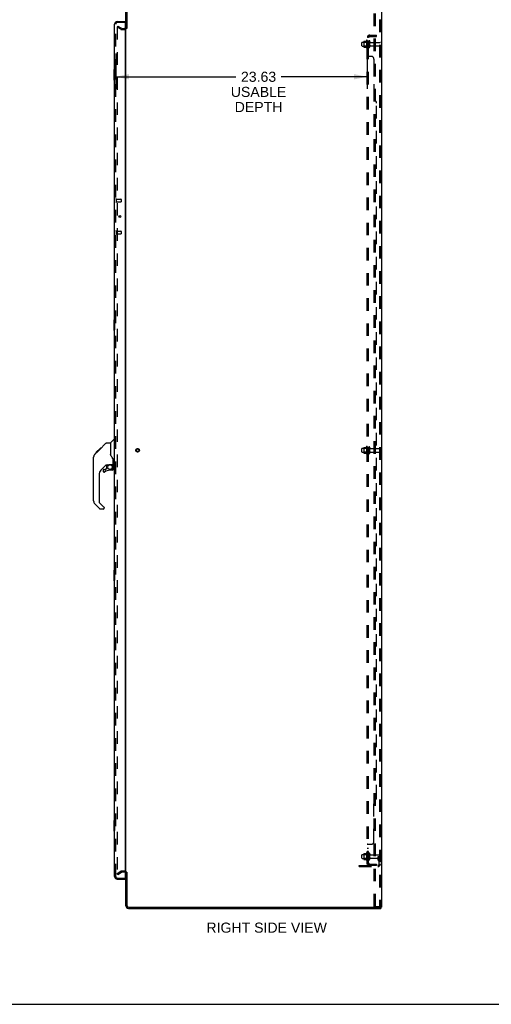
# Model space of a CAD drawing. Header units: inches. Extents: x 0 to 215, y 0 to 139.
# Tile 11 of 14: x 114 to 158, y 0 to 92. Entities that reach past the tile are written whole.
import ezdxf

# ---------------------------------------------------------------- set-up
doc = ezdxf.new("R2010")
doc.units = ezdxf.units.IN
doc.header["$LTSCALE"] = 11.804375
doc.header["$MEASUREMENT"] = 0
doc.linetypes.add('HIDDEN', pattern=[0.2, 0.1, -0.1])
doc.layers.get('0').update_dxf_attribs({"linetype": 'CONTINUOUS'})
for name, color, linetype in [('DEFAULT_2', 8, 'HIDDEN'), ('DIMENSIONS', 7, 'CONTINUOUS'), ('DOOR_ASSEMBLY', 7, 'CONTINUOUS'), ('SUBPANEL', 7, 'CONTINUOUS')]:
    doc.layers.add(name, color=color, linetype=linetype)
doc.styles.get("Standard").update_dxf_attribs({"font": 'arial.ttf'})
doc.dimstyles.new('DIMSTYLE_1', dxfattribs={"dimtxt": 0.946875, "dimasz": 1.2625, "dimexe": 0.09, "dimexo": 0.07, "dimgap": 0.0375, "dimtad": 0, "dimtih": 1, "dimtoh": 1, "dimzin": 4, "dimdsep": 46, "dimtxsty": 'Standard', "dimblk": '_FILLED', "dimblk1": '_FILLED', "dimblk2": '_FILLED', "dimcen": 0.09, "dimadec": 3, "dimazin": 1, "dimtfac": 1, "dimtdec": 3, "dimtofl": 0, "dimtmove": 0, "dimatfit": 3, "dimldrblk": '_FILLED', "dimfxl": 0, "dimtolj": 1, "dimtzin": 4, "dimarcsym": 0})

# ---------------------------------------------------------------- blocks, each defined once
blk = doc.blocks.new('_FILLED')
at = {"color": 0, "linetype": 'ByBlock'}
blk.add_solid([(0, 0), (-1, 0.2), (-1, -0.2)], dxfattribs=at)
blk = doc.blocks.new('*D2')
at = {"layer": 'DIMENSIONS', "color": 2, "linetype": 'Continuous'}
for p, q in [((123.046, 89.242), (123.046, 85.923)), ((146.671, 89.242), (146.671, 85.923)), ((123.046, 87.059), (134.332, 87.059)), ((146.671, 87.059), (138.587, 87.059))]:
    blk.add_line(p, q, dxfattribs=at)
at = {"layer": 'DIMENSIONS', "color": 2, "linetype": 'Continuous', "xscale": 1.2625, "yscale": 1.2625, "zscale": 1.2625, "rotation": 180}
blk.add_blockref('_FILLED', (123.046, 87.059), dxfattribs=at)
at = {"layer": 'DIMENSIONS', "color": 2, "linetype": 'Continuous', "xscale": 1.2625, "yscale": 1.2625, "zscale": 1.2625}
blk.add_blockref('_FILLED', (146.671, 87.059), dxfattribs=at)
at = {"layer": 'DIMENSIONS', "color": 2, "linetype": 'Continuous', "insert": (136.459, 87.533), "char_height": 0.9469, "width": 5.20957, "attachment_point": 2, "line_spacing_factor": 0.9}
blk.add_mtext('23.63\\PUSABLE\\PDEPTH', dxfattribs=at)

msp = doc.modelspace()

# ---------------------------------------------------------------- linework, layer by layer
at = {"color": 3, "linetype": 'Continuous'}
for p, q in [((124, 91.605), (124, 94.754)), ((124.104, 94.754), (124.104, 91.594)), ((148, 94.897), (148, 9.105)), ((124, 12.449), (124, 91.553)), ((124, 9.247), (124, 12.397)), ((124.104, 12.408), (124.104, 9.247)), ((124.246, 9.105), (147.91, 9.105)), ((124.246, 9.001), (147.948, 9.001)), ((148, 9.105), (147.944, 9.105))]:
    msp.add_line(p, q, dxfattribs=at)
at = {"color": 7, "linetype": 'Continuous'}
for p, q in [((124.104, 91.605), (124, 91.605)), ((124.104, 12.397), (124, 12.397)), ((147.91, 9.105), (147.944, 9.105)), ((147.948, 9.105), (147.948, 9.001)), ((0, 0), (214.625, 0))]:
    msp.add_line(p, q, dxfattribs=at)
at = {"color": 3, "linetype": 'Continuous'}
for centre, radius, start, end in [((123.857, 91.747), 0.142, 296.47035, 360), ((123.857, 12.254), 0.142, 0, 63.52965), ((124.246, 9.247), 0.246, 180, 270), ((124.246, 9.247), 0.142, 180, 270)]:
    msp.add_arc(centre, radius, start, end, dxfattribs=at)
at = {"layer": 'DEFAULT_2', "color": 8, "linetype": 'HIDDEN'}
for p, q in [((147.32, 9.188), (147.32, 94.813)), ((147.424, 9.188), (147.424, 94.813)), ((147.822, 94.783), (147.822, 9.218)), ((147.896, 94.783), (147.896, 9.218)), ((123.239, 91.805), (123.187, 91.715)), ((123.187, 91.735), (123.187, 12.266)), ((123.527, 91.519), (123.187, 91.715)), ((123.239, 91.805), (123.579, 91.609)), ((123.595, 91.605), (123.857, 91.605)), ((123.595, 91.501), (123.857, 91.501)), ((146.171, 89.968), (146.171, 90.283)), ((146.201, 90.313), (146.796, 90.313)), ((146.201, 89.938), (146.796, 89.938)), ((146.335, 90.381), (146.335, 89.87)), ((146.355, 90.309), (146.335, 90.329)), ((146.355, 89.942), (146.335, 89.922)), ((146.345, 90.403), (146.573, 90.403)), ((146.345, 89.848), (146.573, 89.848)), ((146.355, 90.309), (146.355, 89.942)), ((146.651, 90.309), (146.355, 90.309)), ((146.651, 89.942), (146.355, 89.942)), ((146.601, 90.482), (146.601, 89.77)), ((146.651, 90.309), (146.671, 90.329)), ((146.651, 90.309), (146.651, 89.942)), ((146.651, 89.942), (146.671, 89.922)), ((146.671, 90.46), (146.671, 89.792)), ((146.796, 89.868), (146.796, 90.383)), ((146.906, 89.868), (146.906, 90.383)), ((146.968, 90.291), (147.866, 90.291)), ((146.968, 89.961), (147.866, 89.961)), ((146.171, 51.843), (146.171, 52.158)), ((146.201, 52.188), (146.796, 52.188)), ((146.201, 51.813), (146.796, 51.813)), ((146.335, 52.256), (146.335, 51.745)), ((146.355, 52.184), (146.335, 52.204)), ((146.355, 51.817), (146.335, 51.797)), ((146.345, 52.278), (146.573, 52.278)), ((146.651, 52.184), (146.355, 52.184)), ((146.355, 52.184), (146.355, 51.817)), ((146.651, 51.817), (146.355, 51.817)), ((146.601, 52.357), (146.601, 51.645)), ((146.651, 52.184), (146.671, 52.204)), ((146.651, 52.184), (146.651, 51.817)), ((146.651, 51.817), (146.671, 51.797)), ((146.671, 52.335), (146.671, 51.667)), ((146.796, 51.743), (146.796, 52.258)), ((146.906, 51.743), (146.906, 52.258)), ((146.968, 52.166), (147.866, 52.166)), ((146.968, 51.836), (147.866, 51.836)), ((146.345, 51.723), (146.573, 51.723)), ((146.171, 13.718), (146.171, 14.033)), ((146.201, 14.063), (146.796, 14.063)), ((146.335, 14.131), (146.335, 13.62)), ((146.355, 14.059), (146.335, 14.079)), ((146.345, 14.153), (146.573, 14.153)), ((146.651, 14.059), (146.355, 14.059)), ((146.355, 14.059), (146.355, 13.692)), ((146.601, 14.232), (146.601, 13.52)), ((146.651, 14.059), (146.671, 14.079)), ((146.651, 14.059), (146.651, 13.692)), ((146.671, 14.21), (146.671, 13.542)), ((146.796, 13.618), (146.796, 14.133)), ((146.906, 13.618), (146.906, 14.133)), ((146.968, 14.041), (147.866, 14.041)), ((147.702, 13.876), (147.792, 13.876)), ((147.702, 13.535), (147.702, 13.876)), ((147.792, 13.876), (147.896, 13.876)), ((147.792, 13.175), (147.792, 13.876)), ((147.806, 13.535), (147.806, 13.876)), ((147.896, 13.876), (147.857, 13.876)), ((145.896, 13.032), (147.649, 13.032)), ((145.896, 12.928), (145.896, 13.032)), ((146.143, 12.928), (146.143, 13.032)), ((146.201, 13.688), (146.796, 13.688)), ((146.355, 13.692), (146.335, 13.672)), ((146.345, 13.598), (146.573, 13.598)), ((146.651, 13.692), (146.355, 13.692)), ((146.399, 12.928), (146.399, 13.032)), ((146.651, 13.692), (146.671, 13.672)), ((146.968, 13.711), (147.866, 13.711)), ((147.806, 13.701), (147.702, 13.701)), ((147.723, 13.469), (147.772, 13.401)), ((147.808, 13.529), (147.857, 13.462)), ((123.187, 12.286), (123.527, 12.482)), ((123.239, 12.196), (123.187, 12.286)), ((123.239, 12.196), (123.579, 12.392)), ((123.857, 12.501), (123.595, 12.501)), ((123.857, 12.397), (123.595, 12.397)), ((145.896, 12.928), (147.649, 12.928)), ((147.32, 9.188), (147.801, 9.188)), ((147.801, 9.188), (147.875, 9.188))]:
    msp.add_line(p, q, dxfattribs=at)
for points in [[(123.205, 91.755), (123.203, 91.755), (123.201, 91.755), (123.199, 91.754), (123.197, 91.753), (123.195, 91.752), (123.194, 91.751), (123.192, 91.75), (123.191, 91.748), (123.19, 91.746), (123.189, 91.744), (123.188, 91.742), (123.188, 91.74), (123.187, 91.738), (123.187, 91.735)], [(123.212, 91.753), (123.211, 91.754), (123.209, 91.755), (123.207, 91.755), (123.205, 91.755), (123.205, 91.755)], [(123.187, 12.266), (123.187, 12.264), (123.188, 12.262), (123.188, 12.26)], [(123.205, 12.246), (123.203, 12.247), (123.201, 12.247), (123.199, 12.247), (123.197, 12.248), (123.195, 12.249), (123.194, 12.251), (123.192, 12.252), (123.191, 12.254), (123.19, 12.256), (123.189, 12.258), (123.188, 12.26)], [(123.212, 12.249), (123.211, 12.248), (123.209, 12.247), (123.207, 12.247), (123.205, 12.246), (123.205, 12.246)], [(147.822, 9.218), (147.821, 9.21), (147.819, 9.203), (147.816, 9.197), (147.812, 9.192), (147.807, 9.189), (147.801, 9.188)], [(147.896, 9.218), (147.895, 9.21), (147.893, 9.203), (147.89, 9.197), (147.885, 9.192), (147.88, 9.189), (147.875, 9.188)]]:
    msp.add_lwpolyline(points, dxfattribs=at)
for radius in [0.164, 0.124]:
    msp.add_circle((125.104, 52.001), radius, dxfattribs=at)
for centre, radius, start, end in [((123.595, 91.638), 0.137, 240, 270), ((123.595, 91.638), 0.033, 240, 270), ((123.857, 91.747), 0.246, 270, 360), ((123.857, 91.747), 0.142, 270, 296.47035), ((146.201, 90.283), 0.03, 90, 180.00001), ((146.201, 89.968), 0.03, 179.99999, 270), ((146.345, 90.393), 0.01, 90, 174.80617), ((146.476, 90.381), 0.141, 174.79195, 180), ((146.476, 89.87), 0.141, 180, 185.20805), ((146.345, 89.858), 0.01, 185.19383, 270), ((146.554, 90.413), 0.01, 270, 336.03207), ((146.554, 89.838), 0.01, 23.96793, 90), ((147.201, 90.126), 0.698, 149.33687, 156.03207), ((147.201, 90.126), 0.698, 203.96793, 210.66313), ((146.632, 90.46), 0.0384, 0, 145.55034), ((146.632, 89.792), 0.0384, 214.44966, 360), ((146.851, 90.383), 0.055, 360, 180), ((146.851, 89.868), 0.055, 180, 0), ((146.968, 90.353), 0.0625, 180, 270), ((146.968, 89.898), 0.0625, 90, 180), ((147.866, 90.261), 0.03, 360, 90), ((147.866, 89.991), 0.03, 270, 0), ((146.201, 52.158), 0.03, 90, 180.00001), ((146.201, 51.843), 0.03, 179.99999, 270), ((146.345, 52.268), 0.01, 90, 174.80617), ((146.476, 52.256), 0.141, 174.79195, 180), ((146.554, 52.288), 0.01, 270, 336.03207), ((147.201, 52.001), 0.698, 149.33687, 156.03207), ((146.632, 52.335), 0.0384, 0, 145.55034), ((146.851, 52.258), 0.055, 360, 180), ((146.968, 52.228), 0.0625, 180, 270), ((146.968, 51.773), 0.0625, 90, 180), ((147.866, 52.136), 0.03, 360, 90), ((147.866, 51.866), 0.03, 270, 0), ((146.476, 51.745), 0.141, 180, 185.20805), ((146.345, 51.733), 0.01, 185.19383, 270), ((146.554, 51.713), 0.01, 23.96793, 90), ((147.201, 52.001), 0.698, 203.96793, 210.66313), ((146.632, 51.667), 0.0384, 214.44966, 360), ((146.851, 51.743), 0.055, 180, 0), ((146.201, 14.033), 0.03, 90, 180.00001), ((146.345, 14.143), 0.01, 90, 174.80617), ((146.476, 14.131), 0.141, 174.79195, 180), ((146.554, 14.163), 0.01, 270, 336.03207), ((147.201, 13.876), 0.698, 149.33687, 156.03207), ((146.632, 14.21), 0.0384, 0, 145.55034), ((146.851, 14.133), 0.055, 360, 180), ((146.968, 14.103), 0.0625, 180, 270), ((147.866, 14.011), 0.03, 360, 90), ((146.201, 13.718), 0.03, 179.99999, 270), ((146.476, 13.62), 0.141, 180, 185.20805), ((146.345, 13.608), 0.01, 185.19383, 270), ((146.554, 13.588), 0.01, 23.96793, 90), ((147.201, 13.876), 0.698, 203.96793, 210.66313), ((146.632, 13.542), 0.0384, 214.44966, 360), ((146.851, 13.618), 0.055, 180, 0), ((146.968, 13.648), 0.0625, 90, 180), ((147.649, 13.175), 0.246, 270, 360), ((147.649, 13.175), 0.142, 270, 360), ((147.816, 13.535), 0.114, 180, 215.75389), ((147.688, 13.34), 0.104, 0, 35.75389), ((147.816, 13.535), 0.01, 180, 215.75389), ((147.688, 13.34), 0.208, 0, 35.75389), ((147.866, 13.741), 0.03, 270, 0), ((123.595, 12.364), 0.137, 90, 120), ((123.595, 12.364), 0.033, 90, 120), ((123.857, 12.254), 0.246, 0, 90), ((123.857, 12.254), 0.142, 63.52965, 90)]:
    msp.add_arc(centre, radius, start, end, dxfattribs=at)
at = {"layer": 'DOOR_ASSEMBLY', "color": 3, "linetype": 'Continuous'}
for p, q in [((122.942, 11.997), (122.942, 92.004)), ((123.188, 92.251), (123.921, 92.251)), ((123.921, 92.127), (123.921, 11.875)), ((123.188, 11.751), (123.921, 11.751))]:
    msp.add_line(p, q, dxfattribs=at)
at = {"layer": 'DOOR_ASSEMBLY', "color": 8, "linetype": 'HIDDEN'}
for p, q in [((123.046, 11.997), (123.046, 92.004)), ((123.901, 92.147), (123.188, 92.147)), ((123.089, 75.58), (123.089, 75.296)), ((123.089, 75.562), (123.536, 75.562)), ((123.089, 75.314), (123.536, 75.314)), ((123.546, 75.552), (123.546, 75.324)), ((123.089, 72.58), (123.089, 72.296)), ((123.089, 72.562), (123.536, 72.562)), ((123.089, 72.314), (123.536, 72.314)), ((123.546, 72.552), (123.546, 72.324)), ((123.188, 11.855), (123.901, 11.855))]:
    msp.add_line(p, q, dxfattribs=at)
at = {"layer": 'DOOR_ASSEMBLY', "color": 7, "linetype": 'Continuous'}
for p, q in [((123.921, 92.147), (123.901, 92.147)), ((123.921, 92.147), (123.921, 92.251)), ((122.882, 87.736), (122.882, 86.766)), ((122.942, 87.751), (122.897, 87.751)), ((122.928, 87.651), (122.928, 86.851)), ((122.897, 86.751), (122.942, 86.751)), ((123.366, 73.993), (123.366, 73.883)), ((122.882, 64.236), (122.882, 63.266)), ((122.942, 64.251), (122.897, 64.251)), ((122.928, 64.151), (122.928, 63.351)), ((122.897, 63.251), (122.942, 63.251)), ((122.187, 52.69), (122.548, 52.69)), ((122.548, 52.69), (122.548, 51.585)), ((122.554, 52.696), (122.851, 52.993)), ((122.942, 53.005), (122.879, 53.005)), ((121.088, 51.623), (121.367, 51.901)), ((121.194, 51.797), (121.608, 52.21)), ((121.194, 51.797), (121.261, 51.797)), ((121.197, 51.8), (121.264, 51.8)), ((121.199, 51.801), (121.265, 51.801)), ((121.346, 51.882), (121.28, 51.882)), ((121.366, 51.902), (121.5, 52.035)), ((121.366, 51.968), (121.433, 51.968)), ((121.387, 51.922), (121.367, 51.902)), ((121.515, 52.05), (121.448, 52.05)), ((121.471, 52.006), (121.515, 52.05)), ((121.515, 52.05), (122.131, 52.667)), ((121.525, 52.127), (121.591, 52.127)), ((121.608, 52.21), (121.61, 52.212)), ((121.675, 52.21), (121.608, 52.21)), ((121.609, 52.211), (121.675, 52.211)), ((121.61, 52.212), (121.677, 52.212)), ((120.973, 47.243), (120.973, 51.346)), ((122.567, 51.594), (122.548, 51.648)), ((122.824, 50.662), (122.824, 51.069)), ((122.159, 50.628), (121.658, 50.127)), ((121.879, 50.129), (121.879, 50.01)), ((121.958, 50.208), (122.11, 50.208)), ((122.118, 50.211), (122.19, 50.283)), ((122.194, 50.618), (122.194, 50.291)), ((122.236, 50.623), (122.324, 50.623)), ((122.324, 50.623), (122.325, 50.623)), ((122.509, 50.664), (122.804, 50.664)), ((122.745, 50.129), (122.509, 50.129)), ((122.686, 50.664), (122.766, 50.584)), ((122.758, 50.577), (122.752, 50.571)), ((122.804, 50.445), (122.824, 50.445)), ((122.824, 50.208), (122.824, 50.445)), ((122.863, 50.623), (122.942, 50.623)), ((121.485, 49.709), (121.485, 47.157)), ((121.541, 46.512), (121.089, 46.964)), ((121.508, 47.101), (121.944, 46.666)), ((121.879, 46.489), (121.596, 46.489)), ((121.958, 46.633), (121.958, 46.568)), ((122.882, 40.736), (122.882, 39.766)), ((122.942, 40.751), (122.897, 40.751)), ((122.897, 39.751), (122.942, 39.751)), ((122.928, 40.651), (122.928, 39.851)), ((122.882, 17.236), (122.882, 16.266)), ((122.942, 17.251), (122.897, 17.251)), ((122.928, 17.151), (122.928, 16.351)), ((122.897, 16.251), (122.942, 16.251)), ((123.901, 11.855), (123.921, 11.855)), ((123.921, 11.855), (123.921, 11.751))]:
    msp.add_line(p, q, dxfattribs=at)
for points in [[(122.927, 87.687), (122.927, 87.681), (122.928, 87.675), (122.928, 87.669), (122.928, 87.663), (122.928, 87.657), (122.928, 87.651)], [(122.928, 86.851), (122.928, 86.845), (122.928, 86.838), (122.928, 86.832), (122.928, 86.826), (122.927, 86.82), (122.927, 86.815)], [(122.927, 64.187), (122.927, 64.181), (122.928, 64.175), (122.928, 64.169), (122.928, 64.163), (122.928, 64.157), (122.928, 64.151)], [(122.928, 63.351), (122.928, 63.345), (122.928, 63.338), (122.928, 63.332), (122.928, 63.326), (122.927, 63.32), (122.927, 63.315)], [(122.131, 52.667), (122.139, 52.673), (122.148, 52.679), (122.157, 52.684), (122.166, 52.687), (122.177, 52.689), (122.187, 52.69)], [(121.471, 52.006), (121.449, 51.985), (121.428, 51.963), (121.387, 51.922)], [(121.088, 51.623), (121.068, 51.602), (121.043, 51.569), (121.021, 51.534), (121.004, 51.497), (120.99, 51.458), (120.98, 51.417), (120.974, 51.376), (120.973, 51.346)], [(122.77, 51.24), (122.72, 51.313), (122.671, 51.39), (122.63, 51.462), (122.596, 51.529), (122.567, 51.594)], [(122.824, 51.069), (122.823, 51.093), (122.818, 51.127), (122.809, 51.161), (122.797, 51.193), (122.782, 51.222), (122.77, 51.24)], [(122.325, 50.623), (122.333, 50.624), (122.341, 50.626), (122.351, 50.629), (122.363, 50.633), (122.376, 50.638), (122.391, 50.643), (122.408, 50.648), (122.425, 50.653), (122.443, 50.657), (122.463, 50.661), (122.482, 50.663), (122.5, 50.664), (122.509, 50.664)], [(122.804, 50.445), (122.803, 50.459), (122.801, 50.473), (122.799, 50.487), (122.795, 50.5), (122.79, 50.513), (122.784, 50.526), (122.778, 50.538), (122.77, 50.549), (122.761, 50.56), (122.752, 50.571)], [(122.766, 50.584), (122.766, 50.584), (122.765, 50.584), (122.764, 50.583), (122.763, 50.582), (122.762, 50.581), (122.758, 50.577)], [(122.927, 40.687), (122.927, 40.681), (122.928, 40.675), (122.928, 40.669), (122.928, 40.663), (122.928, 40.657), (122.928, 40.651)], [(122.928, 39.851), (122.928, 39.845), (122.928, 39.838), (122.928, 39.832), (122.928, 39.826), (122.927, 39.82), (122.927, 39.815)], [(122.927, 17.187), (122.927, 17.181), (122.928, 17.175), (122.928, 17.169), (122.928, 17.163), (122.928, 17.157), (122.928, 17.151)], [(122.928, 16.351), (122.928, 16.345), (122.928, 16.338), (122.928, 16.332), (122.928, 16.326), (122.927, 16.32), (122.927, 16.315)]]:
    msp.add_lwpolyline(points, dxfattribs=at)
at = {"layer": 'DOOR_ASSEMBLY', "color": 3, "linetype": 'Continuous'}
msp.add_circle((123.442, 73.938), 0.0938, dxfattribs=at)
at = {"layer": 'DOOR_ASSEMBLY', "color": 7, "linetype": 'Continuous'}
msp.add_circle((122.509, 50.424), 0.217, dxfattribs=at)
at = {"layer": 'DOOR_ASSEMBLY', "color": 3, "linetype": 'Continuous'}
for centre, radius, start, end in [((123.188, 92.004), 0.246, 90, 180), ((123.901, 92.127), 0.02, 0, 90), ((123.188, 11.997), 0.246, 180, 270), ((123.901, 11.875), 0.02, 270, 360)]:
    msp.add_arc(centre, radius, start, end, dxfattribs=at)
at = {"layer": 'DOOR_ASSEMBLY', "color": 8, "linetype": 'HIDDEN'}
for centre, radius, start, end in [((123.188, 92.004), 0.142, 90, 180), ((123.067, 75.58), 0.0215, 0, 180), ((123.067, 75.296), 0.0215, 180, 360), ((123.536, 75.552), 0.01, 0, 90), ((123.536, 75.324), 0.01, 270, 360), ((123.067, 72.58), 0.0215, 0, 180), ((123.067, 72.296), 0.0215, 180, 360), ((123.536, 72.552), 0.01, 0, 90), ((123.536, 72.324), 0.01, 270, 360), ((123.188, 11.997), 0.142, 180, 270)]:
    msp.add_arc(centre, radius, start, end, dxfattribs=at)
at = {"layer": 'DOOR_ASSEMBLY', "color": 7, "linetype": 'Continuous'}
for centre, radius, start, end in [((123.106, 91.861), 0.26, 87.39532, 90), ((122.897, 87.736), 0.015, 90, 180), ((122.927, 87.736), 0.015, 0, 90), ((122.897, 86.766), 0.015, 180, 270), ((122.927, 86.766), 0.015, 270, 360), ((122.897, 64.236), 0.015, 90, 180), ((122.927, 64.236), 0.015, 0, 90), ((122.897, 63.266), 0.015, 180, 270), ((122.927, 63.266), 0.015, 270, 360), ((122.568, 52.682), 0.0197, 135, 172.5), ((122.879, 52.965), 0.0394, 90, 135), ((121.406, 51.329), 0.433, 137.27268, 137.76144), ((122.076, 49.709), 0.591, 135, 180), ((121.958, 50.129), 0.0787, 90, 180), ((121.958, 50.01), 0.0787, 180, 309.5212), ((122.509, 49.342), 0.787, 90, 129.5212), ((122.236, 50.426), 0.197, 90, 135), ((122.11, 50.219), 0.0118, 270, 315), ((122.182, 50.291), 0.0118, 315, 360), ((122.745, 50.208), 0.0787, 270, 360), ((122.627, 50.445), 0.197, 0, 45), ((122.804, 50.684), 0.0197, 270, 360), ((122.863, 50.662), 0.0394, 180, 270), ((121.367, 47.243), 0.394, 180, 225), ((121.564, 47.157), 0.0787, 180, 225), ((121.596, 46.568), 0.0787, 225, 270), ((121.879, 46.568), 0.0787, 270, 360), ((121.91, 46.633), 0.0472, 0, 45), ((122.897, 40.736), 0.015, 90, 180), ((122.927, 40.736), 0.015, 0, 90), ((122.897, 39.766), 0.015, 180, 270), ((122.927, 39.766), 0.015, 270, 360), ((122.897, 17.236), 0.015, 90, 180), ((122.927, 17.236), 0.015, 0, 90), ((122.897, 16.266), 0.015, 180, 270), ((122.927, 16.266), 0.015, 270, 360), ((123.106, 12.141), 0.26, 270, 272.58661)]:
    msp.add_arc(centre, radius, start, end, dxfattribs=at)
at = {"layer": 'SUBPANEL', "color": 8, "linetype": 'HIDDEN'}
for p, q in [((146.671, 13.157), (146.671, 90.845)), ((146.796, 90.845), (146.671, 90.845)), ((146.725, 90.883), (146.821, 90.804)), ((146.796, 13.157), (146.796, 90.845)), ((146.796, 90.824), (146.796, 90.825)), ((146.8, 90.822), (146.8, 90.822)), ((146.908, 90.97), (147.546, 90.97)), ((146.908, 90.845), (147.546, 90.845)), ((147.296, 90.845), (147.296, 90.97)), ((147.546, 90.845), (147.546, 90.97)), ((146.796, 90.376), (146.671, 90.376)), ((146.796, 89.876), (146.671, 89.876)), ((146.796, 89.648), (146.671, 89.648)), ((146.796, 89.367), (146.671, 89.367)), ((146.671, 89.004), (146.671, 89.005)), ((146.796, 89.005), (146.671, 89.005)), ((147.046, 88.97), (146.725, 88.97)), ((147.296, 88.72), (147.296, 84.845)), ((147.546, 19.407), (147.546, 84.595)), ((146.796, 52.251), (146.671, 52.251)), ((146.796, 51.751), (146.671, 51.751)), ((147.296, 15.282), (147.296, 19.157)), ((146.796, 14.997), (146.671, 14.997)), ((146.725, 15.032), (147.046, 15.032)), ((146.796, 14.635), (146.671, 14.635)), ((146.796, 14.354), (146.671, 14.354)), ((146.796, 14.126), (146.671, 14.126)), ((146.796, 13.626), (146.671, 13.626)), ((146.796, 13.157), (146.671, 13.157)), ((146.725, 13.119), (146.821, 13.198)), ((146.908, 13.157), (147.546, 13.157)), ((147.546, 13.032), (146.908, 13.032)), ((147.296, 13.157), (147.296, 13.032)), ((147.546, 13.157), (147.546, 13.032))]:
    msp.add_line(p, q, dxfattribs=at)
for points in [[(146.693, 90.865), (146.69, 90.863), (146.687, 90.862), (146.684, 90.86), (146.681, 90.859), (146.678, 90.857), (146.676, 90.855), (146.674, 90.853), (146.673, 90.851), (146.672, 90.849), (146.671, 90.848), (146.671, 90.846), (146.671, 90.845)], [(146.725, 90.883), (146.723, 90.881), (146.72, 90.879), (146.718, 90.877), (146.714, 90.875), (146.711, 90.873), (146.708, 90.871), (146.704, 90.87), (146.7, 90.868), (146.693, 90.865)], [(146.739, 90.845), (146.738, 90.845), (146.738, 90.845), (146.737, 90.845), (146.737, 90.845), (146.736, 90.845), (146.736, 90.845), (146.736, 90.845)], [(146.736, 90.845), (146.736, 90.845), (146.736, 90.845), (146.736, 90.845), (146.737, 90.845), (146.737, 90.845), (146.738, 90.845), (146.738, 90.844), (146.739, 90.844), (146.739, 90.844), (146.74, 90.844), (146.741, 90.844), (146.741, 90.844), (146.742, 90.844), (146.743, 90.844), (146.743, 90.844), (146.744, 90.843), (146.745, 90.843), (146.745, 90.843), (146.746, 90.843), (146.747, 90.843), (146.748, 90.843), (146.748, 90.842), (146.749, 90.842), (146.75, 90.842), (146.751, 90.842), (146.752, 90.842), (146.752, 90.841), (146.753, 90.841), (146.754, 90.841), (146.755, 90.841), (146.756, 90.84), (146.757, 90.84), (146.757, 90.84), (146.758, 90.84), (146.759, 90.839), (146.76, 90.839), (146.761, 90.839), (146.762, 90.839), (146.763, 90.838), (146.764, 90.838), (146.765, 90.838), (146.766, 90.837), (146.767, 90.837), (146.768, 90.837), (146.769, 90.836), (146.77, 90.836), (146.771, 90.836), (146.772, 90.835), (146.773, 90.835), (146.774, 90.834), (146.775, 90.834), (146.776, 90.834), (146.777, 90.833), (146.778, 90.833), (146.779, 90.832), (146.78, 90.832), (146.781, 90.831), (146.782, 90.831), (146.783, 90.831), (146.783, 90.83), (146.784, 90.83), (146.785, 90.829), (146.786, 90.829), (146.787, 90.829), (146.788, 90.828), (146.788, 90.828), (146.789, 90.828), (146.79, 90.827), (146.791, 90.827), (146.791, 90.826), (146.792, 90.826), (146.793, 90.826), (146.794, 90.825), (146.794, 90.825), (146.795, 90.824), (146.796, 90.824), (146.796, 90.824), (146.797, 90.823), (146.798, 90.823), (146.798, 90.823), (146.799, 90.822), (146.799, 90.822), (146.799, 90.822), (146.8, 90.822), (146.8, 90.822)], [(146.81, 90.821), (146.808, 90.823), (146.806, 90.825), (146.804, 90.828), (146.803, 90.83), (146.801, 90.832), (146.799, 90.835), (146.798, 90.837), (146.797, 90.839), (146.796, 90.841), (146.796, 90.843), (146.796, 90.845)], [(146.8, 90.822), (146.8, 90.822), (146.8, 90.822), (146.799, 90.822), (146.799, 90.822), (146.799, 90.822), (146.798, 90.823), (146.798, 90.823), (146.797, 90.823), (146.797, 90.824), (146.796, 90.824)], [(146.821, 90.804), (146.822, 90.804), (146.822, 90.805), (146.822, 90.806), (146.822, 90.807), (146.821, 90.808), (146.82, 90.809), (146.819, 90.811), (146.818, 90.812), (146.817, 90.814), (146.815, 90.815), (146.814, 90.817), (146.81, 90.821)], [(146.684, 88.99), (146.681, 88.991), (146.678, 88.993), (146.676, 88.995), (146.674, 88.997), (146.673, 88.999), (146.672, 89), (146.671, 89.002), (146.671, 89.004), (146.671, 89.005)], [(146.69, 88.987), (146.687, 88.988), (146.684, 88.99), (146.681, 88.991), (146.678, 88.993), (146.676, 88.995), (146.674, 88.997), (146.673, 88.999)], [(146.704, 88.981), (146.697, 88.984), (146.693, 88.985), (146.69, 88.987)], [(146.725, 88.97), (146.723, 88.971), (146.72, 88.973), (146.718, 88.974), (146.714, 88.976), (146.711, 88.977), (146.708, 88.979), (146.704, 88.981)], [(146.725, 88.97), (146.723, 88.971), (146.72, 88.973), (146.718, 88.974)], [(146.796, 89.002), (146.796, 89.004), (146.796, 89.005)], [(146.803, 88.995), (146.801, 88.996), (146.799, 88.998), (146.798, 88.999), (146.797, 89.001), (146.796, 89.002), (146.796, 89.004), (146.796, 89.005)], [(146.806, 88.992), (146.804, 88.993), (146.803, 88.995), (146.801, 88.996), (146.799, 88.998), (146.798, 88.999), (146.797, 89.001)], [(146.822, 88.976), (146.821, 88.978), (146.82, 88.979), (146.819, 88.981), (146.818, 88.983), (146.817, 88.984), (146.815, 88.985), (146.814, 88.987), (146.812, 88.988), (146.81, 88.989), (146.806, 88.992)], [(146.821, 88.97), (146.822, 88.971), (146.822, 88.973), (146.822, 88.975), (146.822, 88.976), (146.821, 88.978), (146.82, 88.979), (146.819, 88.981), (146.818, 88.983), (146.817, 88.984), (146.815, 88.985), (146.814, 88.987), (146.812, 88.988)], [(146.821, 88.97), (146.822, 88.971), (146.822, 88.973), (146.822, 88.975)], [(146.69, 15.015), (146.687, 15.014), (146.684, 15.012), (146.681, 15.01), (146.678, 15.009), (146.676, 15.007), (146.674, 15.005), (146.673, 15.003), (146.672, 15.001), (146.671, 15), (146.671, 14.998), (146.671, 14.997)], [(146.676, 15.007), (146.674, 15.005), (146.673, 15.003), (146.672, 15.001), (146.671, 15), (146.671, 14.998)], [(146.684, 15.012), (146.681, 15.01), (146.678, 15.009)], [(146.697, 15.018), (146.693, 15.017), (146.69, 15.015)], [(146.725, 15.032), (146.723, 15.03), (146.72, 15.029), (146.718, 15.027), (146.714, 15.026), (146.711, 15.024), (146.708, 15.023), (146.704, 15.021), (146.697, 15.018)], [(146.725, 15.032), (146.723, 15.03), (146.72, 15.029), (146.718, 15.027), (146.714, 15.026)], [(146.81, 15.012), (146.806, 15.01), (146.804, 15.008), (146.803, 15.007), (146.801, 15.005), (146.799, 15.004), (146.798, 15.003), (146.797, 15.001), (146.796, 15), (146.796, 14.998), (146.796, 14.997)], [(146.803, 15.007), (146.801, 15.005), (146.799, 15.004), (146.798, 15.003), (146.797, 15.001), (146.796, 15), (146.796, 14.998), (146.796, 14.997)], [(146.821, 15.032), (146.822, 15.03), (146.822, 15.029), (146.822, 15.027), (146.822, 15.025), (146.821, 15.024), (146.82, 15.022), (146.819, 15.021), (146.818, 15.019), (146.817, 15.018), (146.815, 15.016), (146.814, 15.015), (146.812, 15.014), (146.81, 15.012)], [(146.815, 15.016), (146.814, 15.015), (146.812, 15.014)], [(146.819, 15.021), (146.818, 15.019), (146.817, 15.018)], [(146.821, 15.032), (146.822, 15.03), (146.822, 15.029), (146.822, 15.027), (146.822, 15.025), (146.821, 15.024)], [(146.7, 13.134), (146.693, 13.137), (146.69, 13.138), (146.687, 13.14), (146.684, 13.141), (146.681, 13.143), (146.678, 13.145), (146.676, 13.147), (146.674, 13.149), (146.673, 13.15), (146.672, 13.152), (146.671, 13.154), (146.671, 13.156), (146.671, 13.157)], [(146.725, 13.119), (146.723, 13.121), (146.72, 13.123), (146.718, 13.125), (146.714, 13.127), (146.711, 13.129), (146.708, 13.13), (146.704, 13.132), (146.7, 13.134)], [(146.8, 13.18), (146.8, 13.18), (146.8, 13.18), (146.799, 13.18), (146.799, 13.18), (146.799, 13.179), (146.798, 13.179), (146.798, 13.179), (146.797, 13.178), (146.796, 13.178), (146.796, 13.178), (146.795, 13.177), (146.795, 13.177), (146.794, 13.177), (146.793, 13.176), (146.793, 13.176), (146.792, 13.176), (146.791, 13.175), (146.791, 13.175), (146.79, 13.175), (146.789, 13.174), (146.788, 13.174), (146.788, 13.173), (146.787, 13.173), (146.786, 13.173), (146.785, 13.172), (146.785, 13.172), (146.784, 13.172), (146.783, 13.171), (146.782, 13.171), (146.781, 13.17), (146.78, 13.17), (146.78, 13.17), (146.779, 13.169), (146.778, 13.169), (146.777, 13.169), (146.776, 13.168), (146.775, 13.168), (146.774, 13.167), (146.773, 13.167), (146.772, 13.167), (146.771, 13.166), (146.77, 13.166), (146.769, 13.166), (146.768, 13.165), (146.767, 13.165), (146.766, 13.164), (146.765, 13.164), (146.764, 13.164), (146.762, 13.163), (146.761, 13.163), (146.76, 13.163), (146.759, 13.162), (146.758, 13.162), (146.757, 13.162), (146.756, 13.161), (146.755, 13.161), (146.753, 13.161), (146.752, 13.16), (146.751, 13.16), (146.75, 13.16), (146.749, 13.16), (146.748, 13.159), (146.747, 13.159), (146.746, 13.159), (146.745, 13.159), (146.744, 13.158), (146.743, 13.158), (146.742, 13.158), (146.741, 13.158), (146.741, 13.158), (146.74, 13.158), (146.739, 13.157), (146.738, 13.157), (146.737, 13.157), (146.737, 13.157), (146.737, 13.157), (146.736, 13.157)], [(146.736, 13.157), (146.736, 13.157), (146.736, 13.157), (146.736, 13.157), (146.736, 13.157), (146.736, 13.157), (146.737, 13.157), (146.737, 13.157), (146.738, 13.157), (146.738, 13.157), (146.739, 13.157)], [(146.814, 13.185), (146.81, 13.181), (146.808, 13.179), (146.806, 13.176), (146.804, 13.174), (146.803, 13.172), (146.801, 13.169), (146.799, 13.167), (146.798, 13.165), (146.797, 13.163), (146.796, 13.161), (146.796, 13.159), (146.796, 13.157)], [(146.796, 13.177), (146.797, 13.178), (146.797, 13.178), (146.798, 13.178), (146.798, 13.179), (146.798, 13.179), (146.799, 13.179), (146.799, 13.18), (146.799, 13.18), (146.8, 13.18), (146.8, 13.18), (146.8, 13.18)], [(146.821, 13.198), (146.822, 13.197), (146.822, 13.197), (146.822, 13.196), (146.822, 13.195), (146.821, 13.194), (146.82, 13.192), (146.819, 13.191), (146.818, 13.19), (146.817, 13.188), (146.815, 13.186), (146.814, 13.185)]]:
    msp.add_lwpolyline(points, dxfattribs=at)
for centre, radius, start, end in [((146.908, 90.733), 0.237, 90, 180), ((146.908, 90.733), 0.112, 90, 180), ((147.046, 88.72), 0.25, 0, 90), ((147.296, 84.595), 0.25, 0, 90), ((147.296, 19.407), 0.25, 270, 360), ((147.046, 15.282), 0.25, 270, 360), ((146.908, 13.269), 0.237, 180, 270), ((146.908, 13.269), 0.112, 180, 270)]:
    msp.add_arc(centre, radius, start, end, dxfattribs=at)

# ---------------------------------------------------------------- texts
at = {"layer": 'DIMENSIONS', "color": 2, "linetype": 'Continuous', "insert": (137.219, 7.67), "char_height": 0.94688, "width": 11.2921, "attachment_point": 2, "line_spacing_factor": 0.9}
msp.add_mtext('RIGHT SIDE VIEW', dxfattribs=at)

# ---------------------------------------------------------------- dimensions: what is measured, and where the dimension line sits
at = {"layer": 'DIMENSIONS', "color": 2, "linetype": 'Continuous'}
dim = msp.add_linear_dim(base=(146.670766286, 87.059094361), p1=(123.045766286, 89.312091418), p2=(146.670766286, 89.312091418), text='<>\\PUSABLE\\PDEPTH', dimstyle='DIMSTYLE_1', dxfattribs=at)
dim.commit()
dim.dimension.update_dxf_attribs({"geometry": '*D2', "text_midpoint": (136.459482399, 85.638781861), "dimtype": 160})

doc.saveas('drawing.dxf')
